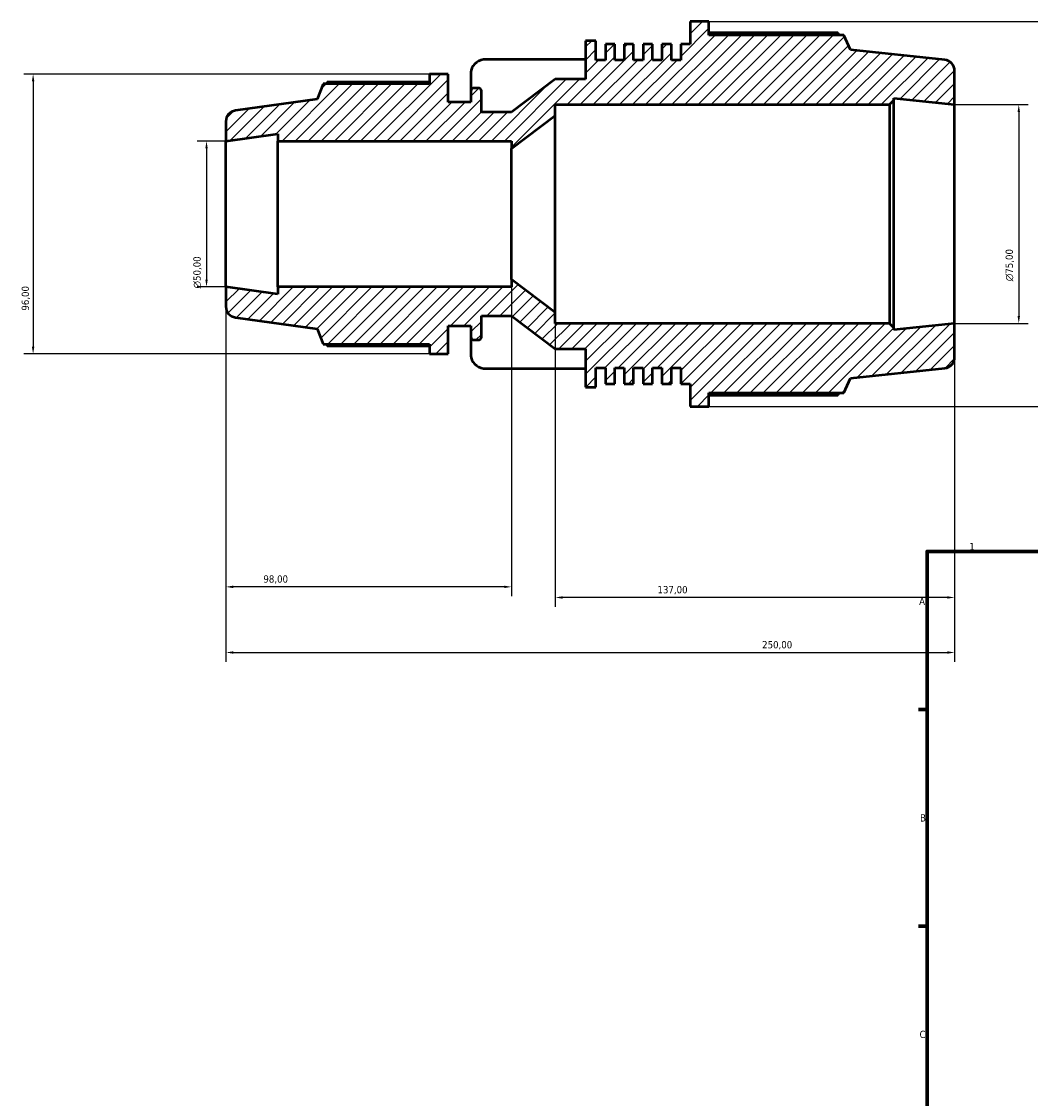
# Model space of a CAD drawing. Header units: millimetres. Extents: x -291 to 1112, y -47 to 827.
# Tile 2 of 9: x -291 to 55, y 386 to 756. Entities that reach past the tile are written whole.
import ezdxf

# ---------------------------------------------------------------- set-up
doc = ezdxf.new("R2010")
doc.units = ezdxf.units.MM
for name, color, linetype, lineweight in [('Border (ISO)', 7, 'Continuous', 70), ('Dimension (ISO)', 7, 'Continuous', 25), ('Hatch (ISO)', 7, 'Continuous', 18), ('Visible (ISO)', 7, 'Continuous', 50)]:
    doc.layers.add(name, color=color, linetype=linetype, lineweight=lineweight)
doc.styles.add('Note Text (ISO)', font='tahoma.ttf')
doc.dimstyles.new('Default (ISO)', dxfattribs={"dimtxt": 2.5, "dimasz": 2.5, "dimexe": 3.175, "dimexo": 0, "dimgap": 0.762, "dimtad": 1, "dimrnd": 1e-08, "dimzin": 0, "dimtxsty": 'Note Text (ISO)', "dimcen": 0.09, "dimdle": 10, "dimclrd": 256, "dimclre": 256, "dimclrt": 232, "dimazin": 0, "dimtfac": 1.40208, "dimtmove": 0, "dimatfit": 3, "dimfxl": 1, "dimtolj": 1, "dimtzin": 0, "dimlwd": -1, "dimlwe": -1, "dimarcsym": 0})

# ---------------------------------------------------------------- blocks, each defined once
blk = doc.blocks.new('Borders Default Border')
at = {"layer": 'Border (ISO)'}
for p, q in [((20, 519.75), (17.1, 519.75)), ((20, 445.5), (17.1, 445.5))]:
    blk.add_line(p, q, dxfattribs=at)
at = {"layer": 'Border (ISO)', "flags": 128}
blk.add_lwpolyline([(20, 20), (20, 574), (821, 574), (821, 20), (20, 20)], dxfattribs=at)
at = {"layer": 'Border (ISO)', "color": 232, "true_color": 0xca0064, "char_height": 2.5, "attachment_point": 7, "style": 'Note Text (ISO)'}
for s, insert in [('1', (34.48, 574.4)), ('A', (17.29, 555.62)), ('B', (17.59, 481.37)), ('C', (17.43, 407.08))]:
    blk.add_mtext(s, dxfattribs=dict(at, insert=insert))
blk = doc.blocks.new('*D7')
at = {"layer": 'Defpoints', "color": 0, "transparency": 16777216}
for p in [(-54.84, 755.7), (-54.84, 623.7), (117.37, 623.7)]:
    blk.add_point(p, dxfattribs=at)
at = {"layer": 'Dimension (ISO)', "transparency": 16777216}
for p, q in [((-54.84, 755.7), (120.54, 755.7)), ((117.37, 753.2), (117.37, 626.2)), ((-54.84, 623.7), (120.54, 623.7))]:
    blk.add_line(p, q, dxfattribs=at)
for points in [[(116.95, 753.2), (117.79, 753.2), (117.37, 755.7)], [(116.95, 626.2), (117.79, 626.2), (117.37, 623.7)]]:
    blk.add_solid(points, dxfattribs=at)
at = {"layer": 'Dimension (ISO)', "color": 232, "true_color": 0xca0064, "transparency": 16777216, "insert": (113.43, 660.24), "char_height": 2.5, "attachment_point": 1, "rotation": 90, "style": 'Note Text (ISO)'}
blk.add_mtext('\\A1;132,00', dxfattribs=at)
blk = doc.blocks.new('*D8')
at = {"layer": 'Defpoints', "color": 0, "transparency": 16777216}
for p in [(29.47, 727.2), (29.47, 652.2), (51.47, 652.2)]:
    blk.add_point(p, dxfattribs=at)
at = {"layer": 'Dimension (ISO)', "transparency": 16777216}
for p, q in [((29.47, 727.2), (54.65, 727.2)), ((51.47, 724.7), (51.47, 654.7)), ((29.47, 652.2), (54.65, 652.2))]:
    blk.add_line(p, q, dxfattribs=at)
for points in [[(51.06, 724.7), (51.89, 724.7), (51.47, 727.2)], [(51.06, 654.7), (51.89, 654.7), (51.47, 652.2)]]:
    blk.add_solid(points, dxfattribs=at)
at = {"layer": 'Dimension (ISO)', "color": 232, "true_color": 0xca0064, "transparency": 16777216, "insert": (46.95, 666.64), "char_height": 2.5, "attachment_point": 1, "rotation": 90, "style": 'Note Text (ISO)'}
blk.add_mtext('\\A1;\\fAIGDT|b0|i0;\\H2.5000;\\ln\\fTahoma|b0|i0;\\H2.5000;75,00', dxfattribs=at)
blk = doc.blocks.new('*D9')
at = {"layer": 'Defpoints', "color": 0, "transparency": 16777216}
for p in [(-107.53, 655.95), (29.47, 652.2), (-107.53, 558.2)]:
    blk.add_point(p, dxfattribs=at)
at = {"layer": 'Dimension (ISO)', "transparency": 16777216}
for p, q in [((-107.53, 655.95), (-107.53, 555.02)), ((29.47, 652.2), (29.47, 555.02)), ((26.97, 558.2), (-105.03, 558.2))]:
    blk.add_line(p, q, dxfattribs=at)
for points in [[(-105.03, 558.61), (-105.03, 557.78), (-107.53, 558.2)], [(26.97, 558.61), (26.97, 557.78), (29.47, 558.2)]]:
    blk.add_solid(points, dxfattribs=at)
at = {"layer": 'Dimension (ISO)', "color": 232, "true_color": 0xca0064, "transparency": 16777216, "insert": (-72.48, 562.13), "char_height": 2.5, "attachment_point": 1, "style": 'Note Text (ISO)'}
blk.add_mtext('\\A1;137,00', dxfattribs=at)
blk = doc.blocks.new('*D10')
at = {"layer": 'Defpoints', "color": 0, "transparency": 16777216}
for p in [(-122.53, 667.2), (-220.53, 664.7), (-220.53, 561.84)]:
    blk.add_point(p, dxfattribs=at)
at = {"layer": 'Dimension (ISO)', "transparency": 16777216}
for p, q in [((-122.53, 667.2), (-122.53, 558.66)), ((-220.53, 664.7), (-220.53, 558.66)), ((-125.03, 561.84), (-218.03, 561.84))]:
    blk.add_line(p, q, dxfattribs=at)
for points in [[(-218.03, 562.25), (-218.03, 561.42), (-220.53, 561.84)], [(-125.03, 562.25), (-125.03, 561.42), (-122.53, 561.84)]]:
    blk.add_solid(points, dxfattribs=at)
at = {"layer": 'Dimension (ISO)', "color": 232, "true_color": 0xca0064, "transparency": 16777216, "insert": (-207.68, 565.78), "char_height": 2.5, "attachment_point": 1, "style": 'Note Text (ISO)'}
blk.add_mtext('\\A1;98,00', dxfattribs=at)
blk = doc.blocks.new('*D11')
at = {"layer": 'Defpoints', "color": 0, "transparency": 16777216}
for p in [(-220.53, 714.7), (-227.18, 664.7), (-220.53, 664.7)]:
    blk.add_point(p, dxfattribs=at)
at = {"layer": 'Dimension (ISO)', "transparency": 16777216}
for p, q in [((-220.53, 714.7), (-230.36, 714.7)), ((-227.18, 712.2), (-227.18, 667.2)), ((-220.53, 664.7), (-230.36, 664.7))]:
    blk.add_line(p, q, dxfattribs=at)
for points in [[(-227.6, 712.2), (-226.77, 712.2), (-227.18, 714.7)], [(-227.6, 667.2), (-226.77, 667.2), (-227.18, 664.7)]]:
    blk.add_solid(points, dxfattribs=at)
at = {"layer": 'Dimension (ISO)', "color": 232, "true_color": 0xca0064, "transparency": 16777216, "insert": (-231.71, 664.14), "char_height": 2.5, "attachment_point": 1, "rotation": 90, "style": 'Note Text (ISO)'}
blk.add_mtext('\\A1;\\fAIGDT|b0|i0;\\H2.5000;\\ln\\fTahoma|b0|i0;\\H2.5000;50,00', dxfattribs=at)
blk = doc.blocks.new('*D12')
at = {"layer": 'Defpoints', "color": 0, "transparency": 16777216}
for p in [(-150.68, 737.7), (-286.68, 641.7), (-150.68, 641.7)]:
    blk.add_point(p, dxfattribs=at)
at = {"layer": 'Dimension (ISO)', "transparency": 16777216}
for p, q in [((-150.68, 737.7), (-289.85, 737.7)), ((-286.68, 735.2), (-286.68, 644.2)), ((-150.68, 641.7), (-289.85, 641.7))]:
    blk.add_line(p, q, dxfattribs=at)
for points in [[(-287.09, 735.2), (-286.26, 735.2), (-286.68, 737.7)], [(-287.09, 644.2), (-286.26, 644.2), (-286.68, 641.7)]]:
    blk.add_solid(points, dxfattribs=at)
at = {"layer": 'Dimension (ISO)', "color": 232, "true_color": 0xca0064, "transparency": 16777216, "insert": (-290.61, 656.55), "char_height": 2.5, "attachment_point": 1, "rotation": 90, "style": 'Note Text (ISO)'}
blk.add_mtext('\\A1;96,00', dxfattribs=at)
blk = doc.blocks.new('*D13')
at = {"layer": 'Defpoints', "color": 0, "transparency": 16777216}
for p in [(-220.53, 664.7), (29.47, 652.2), (29.47, 539.33)]:
    blk.add_point(p, dxfattribs=at)
at = {"layer": 'Dimension (ISO)', "transparency": 16777216}
for p, q in [((-220.53, 664.7), (-220.53, 536.15)), ((29.47, 652.2), (29.47, 536.15)), ((-218.03, 539.33), (26.97, 539.33))]:
    blk.add_line(p, q, dxfattribs=at)
for points in [[(-218.03, 539.74), (-218.03, 538.91), (-220.53, 539.33)], [(26.97, 539.74), (26.97, 538.91), (29.47, 539.33)]]:
    blk.add_solid(points, dxfattribs=at)
at = {"layer": 'Dimension (ISO)', "color": 232, "true_color": 0xca0064, "transparency": 16777216, "insert": (-36.58, 543.26), "char_height": 2.5, "attachment_point": 1, "style": 'Note Text (ISO)'}
blk.add_mtext('\\A1;250,00', dxfattribs=at)

msp = doc.modelspace()

# ---------------------------------------------------------------- hatches: boundary and pattern name
at = {"layer": 'Hatch (ISO)'}
h = msp.add_hatch(dxfattribs=at)
h.set_pattern_fill('ANSI31', color=256, scale=25.4, style=0)
h.set_pattern_definition([(45, (0, 0), (-2.245064, 2.245064), [])])
edge = h.paths.add_edge_path()
edge.add_line((7.139, 727.196), (8.639, 728.696))
edge.add_line((8.639, 728.696), (8.639, 729.385))
edge.add_line((8.639, 729.385), (29.473, 727.196))
edge.add_line((29.473, 727.196), (29.473, 738.819))
edge.add_ellipse((25.723, 738.819), major_axis=(3.75, 0), ratio=1, start_angle=0, end_angle=84)
edge.add_line((26.115, 742.549), (-6.242, 745.949))
edge.add_line((-6.242, 745.949), (-8.524, 751.076))
edge.add_line((-8.524, 751.076), (-54.842, 751.076))
edge.add_line((-54.842, 751.076), (-54.842, 755.696))
edge.add_line((-54.842, 755.696), (-61.242, 755.696))
edge.add_line((-61.242, 755.696), (-61.242, 747.908))
edge.add_line((-61.242, 747.908), (-64.477, 747.908))
edge.add_line((-64.477, 747.908), (-64.477, 742.496))
edge.add_line((-64.477, 742.496), (-67.713, 742.496))
edge.add_line((-67.713, 742.496), (-67.713, 747.908))
edge.add_line((-67.713, 747.908), (-70.949, 747.908))
edge.add_line((-70.949, 747.908), (-70.949, 742.496))
edge.add_line((-70.949, 742.496), (-74.184, 742.496))
edge.add_line((-74.184, 742.496), (-74.184, 747.908))
edge.add_line((-74.184, 747.908), (-77.42, 747.908))
edge.add_line((-77.42, 747.908), (-77.42, 742.496))
edge.add_line((-77.42, 742.496), (-80.656, 742.496))
edge.add_line((-80.656, 742.496), (-80.656, 747.908))
edge.add_line((-80.656, 747.908), (-83.892, 747.908))
edge.add_line((-83.892, 747.908), (-83.892, 742.496))
edge.add_line((-83.892, 742.496), (-87.127, 742.496))
edge.add_line((-87.127, 742.496), (-87.127, 747.908))
edge.add_line((-87.127, 747.908), (-90.363, 747.908))
edge.add_line((-90.363, 747.908), (-90.363, 742.496))
edge.add_line((-90.363, 742.496), (-93.599, 742.496))
edge.add_line((-93.599, 742.496), (-93.599, 749.096))
edge.add_line((-93.599, 749.096), (-97.17, 749.096))
edge.add_line((-97.17, 749.096), (-97.17, 735.896))
edge.add_line((-97.17, 735.896), (-107.527, 735.896))
edge.add_line((-107.527, 735.896), (-122.527, 724.646))
edge.add_line((-122.527, 724.646), (-132.884, 724.646))
edge.add_line((-132.884, 724.646), (-132.884, 731.896))
edge.add_ellipse((-133.884, 731.896), major_axis=(1, 0), ratio=1, start_angle=0, end_angle=90)
edge.add_line((-133.884, 732.896), (-135.456, 732.896))
edge.add_ellipse((-135.456, 731.896), major_axis=(0, 1), ratio=1, start_angle=0, end_angle=90)
edge.add_line((-136.456, 731.896), (-136.456, 728.096))
edge.add_line((-136.456, 728.096), (-144.277, 728.096))
edge.add_line((-144.277, 728.096), (-144.277, 737.696))
edge.add_line((-144.277, 737.696), (-150.677, 737.696))
edge.add_line((-150.677, 737.696), (-150.677, 734.336))
edge.add_line((-150.677, 734.336), (-187.157, 734.336))
edge.add_line((-187.157, 734.336), (-189.277, 729.088))
edge.add_line((-189.277, 729.088), (-217.299, 725.149))
edge.add_ellipse((-216.777, 721.436), major_axis=(-0.522, 3.714), ratio=1, start_angle=0, end_angle=82)
edge.add_line((-220.527, 721.436), (-220.527, 714.696))
edge.add_line((-220.527, 714.696), (-202.67, 717.205))
edge.add_line((-202.67, 717.205), (-202.67, 714.696))
edge.add_line((-202.67, 714.696), (-122.527, 714.696))
edge.add_line((-122.527, 714.696), (-122.527, 712.196))
edge.add_line((-122.527, 712.196), (-107.527, 723.446))
edge.add_line((-107.527, 723.446), (-107.527, 727.196))
edge.add_line((-107.527, 727.196), (7.139, 727.196))
edge = h.paths.add_edge_path()
edge.add_line((8.639, 650.696), (7.139, 652.196))
edge.add_line((7.139, 652.196), (-107.527, 652.196))
edge.add_line((-107.527, 652.196), (-107.527, 655.946))
edge.add_line((-107.527, 655.946), (-122.527, 667.196))
edge.add_line((-122.527, 667.196), (-122.527, 664.696))
edge.add_line((-122.527, 664.696), (-202.67, 664.696))
edge.add_line((-202.67, 664.696), (-202.67, 662.186))
edge.add_line((-202.67, 662.186), (-220.527, 664.696))
edge.add_line((-220.527, 664.696), (-220.527, 657.956))
edge.add_ellipse((-216.777, 657.956), major_axis=(-3.75, 0), ratio=1, start_angle=0, end_angle=82)
edge.add_line((-217.299, 654.242), (-189.277, 650.304))
edge.add_line((-189.277, 650.304), (-187.157, 645.056))
edge.add_line((-187.157, 645.056), (-150.677, 645.056))
edge.add_line((-150.677, 645.056), (-150.677, 641.696))
edge.add_line((-150.677, 641.696), (-144.277, 641.696))
edge.add_line((-144.277, 641.696), (-144.277, 651.296))
edge.add_line((-144.277, 651.296), (-136.456, 651.296))
edge.add_line((-136.456, 651.296), (-136.456, 647.496))
edge.add_ellipse((-135.456, 647.496), major_axis=(-1, 0), ratio=1, start_angle=0, end_angle=90)
edge.add_line((-135.456, 646.496), (-133.884, 646.496))
edge.add_ellipse((-133.884, 647.496), major_axis=(0, -1), ratio=1, start_angle=0, end_angle=90)
edge.add_line((-132.884, 647.496), (-132.884, 654.746))
edge.add_line((-132.884, 654.746), (-122.527, 654.746))
edge.add_line((-122.527, 654.746), (-107.527, 643.496))
edge.add_line((-107.527, 643.496), (-97.17, 643.496))
edge.add_line((-97.17, 643.496), (-97.17, 630.296))
edge.add_line((-97.17, 630.296), (-93.599, 630.296))
edge.add_line((-93.599, 630.296), (-93.599, 636.896))
edge.add_line((-93.599, 636.896), (-90.363, 636.896))
edge.add_line((-90.363, 636.896), (-90.363, 631.484))
edge.add_line((-90.363, 631.484), (-87.127, 631.484))
edge.add_line((-87.127, 631.484), (-87.127, 636.896))
edge.add_line((-87.127, 636.896), (-83.892, 636.896))
edge.add_line((-83.892, 636.896), (-83.892, 631.484))
edge.add_line((-83.892, 631.484), (-80.656, 631.484))
edge.add_line((-80.656, 631.484), (-80.656, 636.896))
edge.add_line((-80.656, 636.896), (-77.42, 636.896))
edge.add_line((-77.42, 636.896), (-77.42, 631.484))
edge.add_line((-77.42, 631.484), (-74.184, 631.484))
edge.add_line((-74.184, 631.484), (-74.184, 636.896))
edge.add_line((-74.184, 636.896), (-70.949, 636.896))
edge.add_line((-70.949, 636.896), (-70.949, 631.484))
edge.add_line((-70.949, 631.484), (-67.713, 631.484))
edge.add_line((-67.713, 631.484), (-67.713, 636.896))
edge.add_line((-67.713, 636.896), (-64.477, 636.896))
edge.add_line((-64.477, 636.896), (-64.477, 631.484))
edge.add_line((-64.477, 631.484), (-61.242, 631.484))
edge.add_line((-61.242, 631.484), (-61.242, 623.696))
edge.add_line((-61.242, 623.696), (-54.842, 623.696))
edge.add_line((-54.842, 623.696), (-54.842, 628.316))
edge.add_line((-54.842, 628.316), (-8.524, 628.316))
edge.add_line((-8.524, 628.316), (-6.242, 633.442))
edge.add_line((-6.242, 633.442), (26.115, 636.843))
edge.add_ellipse((25.723, 640.572), major_axis=(0.392, -3.729), ratio=1, start_angle=0, end_angle=84)
edge.add_line((29.473, 640.572), (29.473, 652.196))
edge.add_line((29.473, 652.196), (8.639, 650.006))
edge.add_line((8.639, 650.006), (8.639, 650.696))

# ---------------------------------------------------------------- linework, layer by layer
at = {"layer": 'Visible (ISO)'}
for p, q in [((-54.842, 755.696), (-61.242, 755.696)), ((-61.242, 755.696), (-61.242, 747.908)), ((-54.842, 751.076), (-54.842, 755.696)), ((-10.581, 751.797), (-54.842, 751.797)), ((-8.524, 751.076), (-54.842, 751.076)), ((-6.242, 745.949), (-8.524, 751.076)), ((-93.599, 749.096), (-97.17, 749.096)), ((-97.17, 749.096), (-97.17, 735.896)), ((-93.599, 742.496), (-93.599, 749.096)), ((-87.127, 747.908), (-90.363, 747.908)), ((-90.363, 747.908), (-90.363, 742.496)), ((-87.127, 742.496), (-87.127, 747.908)), ((-80.656, 747.908), (-83.892, 747.908)), ((-83.892, 747.908), (-83.892, 742.496)), ((-80.656, 742.496), (-80.656, 747.908)), ((-74.184, 747.908), (-77.42, 747.908)), ((-77.42, 747.908), (-77.42, 742.496)), ((-74.184, 742.496), (-74.184, 747.908)), ((-67.713, 747.908), (-70.949, 747.908)), ((-70.949, 747.908), (-70.949, 742.496)), ((-67.713, 742.496), (-67.713, 747.908)), ((-61.242, 747.908), (-64.477, 747.908)), ((-64.477, 747.908), (-64.477, 742.496)), ((-97.17, 742.663), (-132.126, 742.663)), ((-90.363, 742.496), (-93.599, 742.496)), ((-83.892, 742.496), (-87.127, 742.496)), ((-77.42, 742.496), (-80.656, 742.496)), ((-70.949, 742.496), (-74.184, 742.496)), ((-64.477, 742.496), (-67.713, 742.496)), ((26.115, 742.549), (-6.242, 745.949)), ((29.473, 727.196), (29.473, 738.819)), ((-144.277, 737.696), (-150.677, 737.696)), ((-150.677, 737.696), (-150.677, 734.336)), ((-144.277, 728.096), (-144.277, 737.696)), ((-136.456, 738.165), (-136.456, 731.896)), ((-107.527, 735.896), (-122.527, 724.646)), ((-97.17, 735.896), (-107.527, 735.896)), ((-187.157, 734.336), (-189.277, 729.088)), ((-150.677, 734.336), (-187.157, 734.336)), ((-150.677, 734.86), (-185.799, 734.86)), ((-136.456, 731.896), (-136.456, 728.096)), ((-133.884, 732.896), (-135.456, 732.896)), ((-132.884, 724.646), (-132.884, 731.896)), ((-189.277, 729.088), (-217.299, 725.149)), ((-136.456, 728.096), (-144.277, 728.096)), ((7.139, 727.196), (8.639, 728.696)), ((8.639, 728.696), (8.639, 729.385)), ((8.639, 729.385), (29.473, 727.196)), ((8.639, 650.696), (8.639, 728.696)), ((-122.527, 724.646), (-132.884, 724.646)), ((-107.527, 723.446), (-107.527, 727.196)), ((-107.527, 727.196), (7.139, 727.196)), ((7.139, 727.196), (7.139, 652.196)), ((29.473, 652.196), (29.473, 727.196)), ((-220.527, 721.436), (-220.527, 714.696)), ((-122.527, 712.196), (-107.527, 723.446)), ((-107.527, 655.946), (-107.527, 723.446)), ((-220.527, 714.696), (-202.67, 717.205)), ((-202.67, 717.205), (-202.67, 714.696)), ((-220.527, 664.696), (-220.527, 714.696)), ((-202.67, 714.696), (-122.527, 714.696)), ((-202.67, 664.696), (-202.67, 714.696)), ((-122.527, 714.696), (-122.527, 712.196)), ((-122.527, 667.196), (-122.527, 712.196)), ((-107.527, 655.946), (-122.527, 667.196)), ((-122.527, 667.196), (-122.527, 664.696)), ((-202.67, 662.186), (-220.527, 664.696)), ((-220.527, 664.696), (-220.527, 657.956)), ((-122.527, 664.696), (-202.67, 664.696)), ((-202.67, 664.696), (-202.67, 662.186)), ((-217.299, 654.242), (-189.277, 650.304)), ((-132.884, 647.496), (-132.884, 654.746)), ((-132.884, 654.746), (-122.527, 654.746)), ((-122.527, 654.746), (-107.527, 643.496)), ((-107.527, 652.196), (-107.527, 655.946)), ((-189.277, 650.304), (-187.157, 645.056)), ((-144.277, 641.696), (-144.277, 651.296)), ((-144.277, 651.296), (-136.456, 651.296)), ((-136.456, 651.296), (-136.456, 647.496)), ((7.139, 652.196), (-107.527, 652.196)), ((8.639, 650.696), (7.139, 652.196)), ((29.473, 652.196), (8.639, 650.006)), ((8.639, 650.006), (8.639, 650.696)), ((29.473, 640.572), (29.473, 652.196)), ((-136.456, 647.496), (-136.456, 641.226)), ((-135.456, 646.496), (-133.884, 646.496)), ((-187.157, 645.056), (-150.677, 645.056)), ((-185.799, 644.531), (-150.677, 644.531)), ((-150.677, 645.056), (-150.677, 641.696)), ((-107.527, 643.496), (-97.17, 643.496)), ((-97.17, 643.496), (-97.17, 630.296)), ((-150.677, 641.696), (-144.277, 641.696)), ((-132.126, 636.729), (-97.17, 636.729)), ((-93.599, 630.296), (-93.599, 636.896)), ((-93.599, 636.896), (-90.363, 636.896)), ((-90.363, 636.896), (-90.363, 631.484)), ((-87.127, 631.484), (-87.127, 636.896)), ((-87.127, 636.896), (-83.892, 636.896)), ((-83.892, 636.896), (-83.892, 631.484)), ((-80.656, 631.484), (-80.656, 636.896)), ((-80.656, 636.896), (-77.42, 636.896)), ((-77.42, 636.896), (-77.42, 631.484)), ((-74.184, 631.484), (-74.184, 636.896)), ((-74.184, 636.896), (-70.949, 636.896)), ((-70.949, 636.896), (-70.949, 631.484)), ((-67.713, 631.484), (-67.713, 636.896)), ((-67.713, 636.896), (-64.477, 636.896)), ((-64.477, 636.896), (-64.477, 631.484)), ((-6.242, 633.442), (26.115, 636.843)), ((-8.524, 628.316), (-6.242, 633.442)), ((-97.17, 630.296), (-93.599, 630.296)), ((-90.363, 631.484), (-87.127, 631.484)), ((-83.892, 631.484), (-80.656, 631.484)), ((-77.42, 631.484), (-74.184, 631.484)), ((-70.949, 631.484), (-67.713, 631.484)), ((-64.477, 631.484), (-61.242, 631.484)), ((-61.242, 631.484), (-61.242, 623.696)), ((-54.842, 623.696), (-54.842, 628.316)), ((-54.842, 628.316), (-8.524, 628.316)), ((-54.842, 627.594), (-10.581, 627.594)), ((-61.242, 623.696), (-54.842, 623.696))]:
    msp.add_line(p, q, dxfattribs=at)
for centre, radius, start, end in [((25.723, 738.819), 3.75, 0, 84), ((-135.456, 731.896), 1, 90, 180), ((-133.884, 731.896), 1, 0, 90), ((-216.777, 721.436), 3.75, 98, 180), ((-216.777, 657.956), 3.75, 180, 262), ((-135.456, 647.496), 1, 180, 270), ((-133.884, 647.496), 1, 270, 0), ((25.723, 640.572), 3.75, 276, 0)]:
    msp.add_arc(centre, radius, start, end, dxfattribs=at)
for centre, start_param, end_param in [((-131.176, 738.165), 4.893394, 6.2831853), ((-131.176, 641.226), 0, 1.3897913)]:
    msp.add_ellipse(centre, major_axis=(-5.28, 0), ratio=0.8660254, start_param=start_param, end_param=end_param, dxfattribs=at)
for points, weights in [([(-10.069, 751.076), (-10.321, 751.433), (-10.581, 751.797)], [1.00131459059, 1.00073121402, 1]), ([(-185.799, 734.86), (-185.971, 734.596), (-186.137, 734.336)], [1, 1.00093194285, 1.00171632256]), ([(-186.137, 645.056), (-185.971, 644.796), (-185.799, 644.531)], [1.00171632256, 1.00093194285, 1]), ([(-10.581, 627.594), (-10.321, 627.958), (-10.069, 628.316)], [1, 1.00073121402, 1.00131459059])]:
    msp.add_rational_spline(points, weights, degree=2, dxfattribs=at)

# ---------------------------------------------------------------- block references
msp.add_blockref('Borders Default Border', (0, 0))

# ---------------------------------------------------------------- dimensions: what is measured, and where the dimension line sits
at = {"layer": 'Dimension (ISO)'}
for base, p1, p2, angle, picture, middle in [((117.37, 623.696), (-54.842, 755.696), (-54.842, 623.696), 90, '*D7', (117.37, 665.196)), ((-286.677, 641.696), (-150.677, 737.696), (-150.677, 641.696), 90, '*D12', (-286.677, 660.696)), ((-220.527, 561.838), (-122.527, 667.196), (-220.527, 664.696), 180, '*D10', (-203.527, 561.838)), ((29.473, 539.326), (-220.527, 664.696), (29.473, 652.196), 180, '*D13', (-31.527, 539.326)), ((-107.527, 558.196), (29.473, 652.196), (-107.527, 655.946), 180, '*D9', (-67.527, 558.196))]:
    dim = msp.add_linear_dim(base=base, p1=p1, p2=p2, angle=angle, dimstyle='Default (ISO)', override={"dimdec": 2, "dimtp": 0, "dimtm": 0, "dimtdec": 2, "dimtofl": 0, "dimatfit": 1}, dxfattribs=at)
    dim.commit()
    dim.dimension.update_dxf_attribs({"geometry": picture, "text_midpoint": middle, "dimtype": 160})
for base, p1, p2, picture, middle in [((51.473, 652.196), (29.473, 727.196), (29.473, 652.196), '*D8', (51.473, 672.196)), ((-227.184, 664.696), (-220.527, 714.696), (-220.527, 664.696), '*D11', (-227.184, 669.696))]:
    dim = msp.add_linear_dim(base=base, p1=p1, p2=p2, angle=90, text='\\fAIGDT|b0|i0;\\H2.5000;\\ln\\fTahoma|b0|i0;\\H2.5000;<>', dimstyle='Default (ISO)', override={"dimdec": 2, "dimtp": 0, "dimtm": 0, "dimtdec": 2, "dimtofl": 0, "dimatfit": 1}, dxfattribs=at)
    dim.commit()
    dim.dimension.update_dxf_attribs({"geometry": picture, "text_midpoint": middle, "dimtype": 160})

doc.saveas('drawing.dxf')
